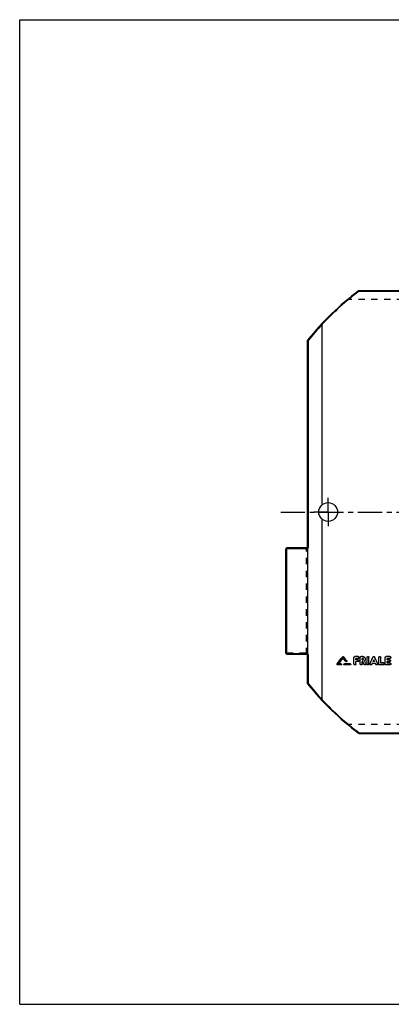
# Model space of a CAD drawing. Header units: millimetres. Extents: x 0 to 1000, y 0 to 1000.
# Tile 1 of 2: x 0 to 377, y 0 to 1000. Entities that reach past the tile are written whole.
import ezdxf

# ---------------------------------------------------------------- set-up
doc = ezdxf.new("R2010")
doc.units = ezdxf.units.MM
doc.header["$LTSCALE"] = 65.185185
doc.linetypes.add('CENTER', pattern=[0.6, 0.375, -0.075, 0.075, -0.075])
doc.linetypes.add('HIDDEN', pattern=[0.2, 0.1, -0.1])
doc.layers.get('0').update_dxf_attribs({"linetype": 'CONTINUOUS'})
for name, color, linetype in [('ACHSEN_S', 7, 'CONTINUOUS'), ('KONST.EL_MIT_GEO', 7, 'CONTINUOUS'), ('RUNDUNG', 7, 'CONTINUOUS'), ('SCHNITT', 7, 'CONTINUOUS')]:
    doc.layers.add(name, color=color, linetype=linetype)

msp = doc.modelspace()

# ---------------------------------------------------------------- linework, layer by layer
at = {"color": 7, "linetype": 'Continuous'}
for p, q in [((0, 0), (0, 1000)), ((0, 1000), (1000, 1000)), ((0, 0), (1000, 0))]:
    msp.add_line(p, q, dxfattribs=at)
at = {"layer": 'ACHSEN_S', "color": 40, "linetype": 'CENTER'}
msp.add_line((265, 500), (735, 500), dxfattribs=at)
at = {"layer": 'KONST.EL_MIT_GEO', "color": 7, "linetype": 'Continuous'}
for p, q in [((327.8, 353), (327.8, 352.9)), ((328.7, 353), (328.7, 352.9)), ((339.2, 345.6), (339.2, 352.2)), ((340.2, 353.2), (340.2, 353.1)), ((343.5, 353.2), (340.2, 353.2)), ((343.5, 353.1), (340.2, 353.1)), ((341.2, 349.9), (341.2, 351.2)), ((343.5, 351.2), (341.2, 351.2)), ((343.5, 353.2), (343.5, 353.1)), ((345.5, 345.6), (345.5, 352.2)), ((346.5, 353.2), (346.5, 353.1)), ((348, 353.2), (346.5, 353.2)), ((348, 353.1), (346.5, 353.1)), ((347.5, 349.9), (347.5, 351.2)), ((348, 351.2), (347.5, 351.2)), ((348, 353.2), (348, 353.1)), ((352.4, 345.6), (352.4, 352.2)), ((354.4, 345.6), (354.4, 352.2)), ((358.4, 352.6), (358.4, 352.5)), ((360.3, 352.6), (360.3, 352.5)), ((364.3, 345.6), (364.3, 352.2)), ((366.3, 346.6), (366.3, 352.2)), ((370.9, 345.6), (370.9, 352.2)), ((371.9, 353.2), (371.9, 353.1)), ((375.6, 353.2), (371.9, 353.2)), ((375.6, 353.1), (371.9, 353.1)), ((375.6, 351.2), (372.9, 351.2)), ((372.9, 349.9), (372.9, 351.2)), ((375.6, 353.2), (375.6, 353.1)), ((322.1, 345.7), (322.1, 345.6)), ((326, 344.7), (322.6, 344.7)), ((326, 345.8), (323.7, 345.8)), ((326, 345.9), (323.8, 345.9)), ((326, 345.9), (326, 345.8)), ((329.5, 345.9), (329.5, 345.8)), ((335.3, 345.9), (329.5, 345.9)), ((335.3, 345.8), (329.5, 345.8)), ((335.3, 344.7), (329.5, 344.7)), ((331.9, 348.9), (331.9, 348.8)), ((335.3, 345.9), (335.3, 345.8)), ((343.2, 349.9), (341.2, 349.9)), ((343.2, 349.9), (341.2, 349.9)), ((341.2, 345.6), (341.2, 348)), ((343.2, 348), (341.2, 348)), ((343.2, 349.9), (343.2, 349.9)), ((348, 349.9), (347.5, 349.9)), ((348, 349.9), (347.5, 349.9)), ((347.5, 345.6), (347.5, 348)), ((348.2, 348), (347.5, 348)), ((348, 349.9), (348, 349.9)), ((351.3, 346.1), (351.3, 346)), ((355.4, 346.1), (355.4, 346)), ((361.1, 346.1), (357.6, 346.1)), ((360.2, 348), (358.5, 348)), ((360.2, 348.1), (358.6, 348.1)), ((363.3, 346.1), (363.3, 346)), ((369, 344.7), (365.3, 344.7)), ((369, 346.7), (366.3, 346.7)), ((369, 346.6), (366.3, 346.6)), ((369, 346.7), (369, 346.6)), ((375.6, 344.7), (371.9, 344.7)), ((375.2, 349.9), (372.9, 349.9)), ((375.2, 349.9), (372.9, 349.9)), ((375.2, 348), (372.9, 348)), ((372.9, 346.6), (372.9, 348)), ((375.6, 346.7), (372.9, 346.7)), ((375.6, 346.6), (372.9, 346.6)), ((375.2, 349.9), (375.2, 349.9)), ((375.6, 346.7), (375.6, 346.6))]:
    msp.add_line(p, q, dxfattribs=at)
at = {"layer": 'KONST.EL_MIT_GEO', "color": 8, "linetype": 'HIDDEN'}
for p, q in [((328.3, 351.7), (328.3, 351.6)), ((339.2, 352.2), (339.2, 352.2)), ((341.2, 351.3), (341.2, 351.2)), ((343.5, 351.3), (341.2, 351.3)), ((343.5, 351.3), (343.5, 351.2)), ((344.5, 352.2), (344.5, 352.2)), ((345.5, 352.2), (345.5, 352.2)), ((347.5, 351.3), (347.5, 351.2)), ((348, 351.3), (347.5, 351.3)), ((348, 351.3), (348, 351.2)), ((348.7, 350.5), (348.7, 350.6)), ((350.7, 350.5), (350.7, 350.6)), ((352.4, 352.2), (352.4, 352.2)), ((354.4, 352.2), (354.4, 352.2)), ((364.3, 352.2), (364.3, 352.2)), ((366.3, 352.2), (366.3, 352.2)), ((370.9, 352.2), (370.9, 352.2)), ((375.6, 351.3), (372.9, 351.3)), ((372.9, 351.3), (372.9, 351.2)), ((375.6, 351.3), (375.6, 351.2)), ((376.6, 352.2), (376.6, 352.2)), ((322, 345.3), (322, 345.2)), ((322.6, 344.8), (322.6, 344.7)), ((326, 344.8), (322.6, 344.8)), ((323.7, 345.9), (323.7, 345.8)), ((323.8, 345.9), (323.7, 345.9)), ((326, 344.8), (326, 344.7)), ((326.6, 345.2), (326.6, 345.3)), ((328.9, 345.3), (328.9, 345.2)), ((329.5, 344.8), (329.5, 344.7)), ((335.3, 344.8), (329.5, 344.8)), ((331, 348.2), (331, 348.1)), ((332, 348.5), (332, 348.6)), ((335.3, 344.8), (335.3, 344.7)), ((335.9, 345.2), (335.9, 345.3)), ((341.2, 348.1), (341.2, 348)), ((343.2, 348.1), (341.2, 348.1)), ((343.2, 348.1), (343.2, 348)), ((344.2, 348.9), (344.2, 349)), ((347.5, 348.1), (347.5, 348)), ((348.2, 348.1), (347.5, 348.1)), ((348.2, 348.1), (348.2, 348)), ((349.5, 345.3), (349.5, 345.2)), ((350, 348.8), (350, 348.8)), ((350, 348.8), (350, 348.8)), ((351.4, 345.6), (351.4, 345.7)), ((355.4, 345.7), (355.4, 345.6)), ((357.3, 345.3), (357.3, 345.2)), ((361.1, 346.2), (357.6, 346.2)), ((357.6, 346.2), (357.6, 346.1)), ((358.6, 348.1), (358.5, 348.1)), ((358.5, 348.1), (358.5, 348)), ((359.4, 349.9), (359.4, 349.8)), ((360.2, 348.1), (360.2, 348.1)), ((360.2, 348.1), (360.2, 348)), ((361.1, 346.2), (361.1, 346.1)), ((361.4, 345.3), (361.4, 345.2)), ((363.3, 345.6), (363.3, 345.7)), ((369, 344.8), (365.3, 344.8)), ((365.3, 344.8), (365.3, 344.7)), ((369, 344.8), (369, 344.7)), ((369.9, 345.6), (369.9, 345.7)), ((375.6, 344.8), (371.9, 344.8)), ((371.9, 344.8), (371.9, 344.7)), ((375.2, 348.1), (372.9, 348.1)), ((372.9, 348.1), (372.9, 348)), ((375.2, 348.1), (375.2, 348)), ((375.6, 344.8), (375.6, 344.7)), ((376.2, 348.9), (376.2, 349)), ((376.6, 345.6), (376.6, 345.7))]:
    msp.add_line(p, q, dxfattribs=at)
at = {"layer": 'KONST.EL_MIT_GEO', "color": 7, "linetype": 'Continuous'}
for centre, radius, start, end in [((-2997.1, 2920), 4200.5, 322.2037, 322.3297), ((-2999.5, 2920.2), 4202.6, 322.2196, 322.3456)]:
    msp.add_arc(centre, radius, start, end, dxfattribs=at)
at = {"layer": 'KONST.EL_MIT_GEO', "color": 8, "linetype": 'HIDDEN'}
for centre, radius, start, end in [((348.1, 350.6), 0.651, 357.5745, 0.0017), ((348.1, 350.6), 0.646, 356.1782, 357.573), ((348.3, 350.6), 2.45, 359.9998, 0.6928), ((329.4, 345.3), 0.515, 177.4137, 179.9992)]:
    msp.add_arc(centre, radius, start, end, dxfattribs=at)
for centre, major_axis, start_param, end_param in [((357.3, 500), (222.3, 521.4), -1.8245, -1.82285), ((361.4, 500), (-222.3, 521.4), -4.46034, -4.45869)]:
    msp.add_ellipse(centre, major_axis=major_axis, ratio=0.11056, start_param=start_param, end_param=end_param, dxfattribs=at)
at = {"layer": 'KONST.EL_MIT_GEO', "color": 7, "linetype": 'Continuous'}
for centre, major_axis, start_param, end_param in [((357.3, 500), (222.5, 521.7), -1.8245, -1.82285), ((361.4, 500), (-222.5, 521.7), -4.46034, -4.45868)]:
    msp.add_ellipse(centre, major_axis=major_axis, ratio=0.11056, start_param=start_param, end_param=end_param, dxfattribs=at)
at = {"layer": 'KONST.EL_MIT_GEO', "color": 8, "linetype": 'HIDDEN'}
for points, knots in [([(323.7, 345.9), (324.1, 346.4), (325.6, 348.3), (327.1, 350.3), (328.3, 351.7)], [0, 0, 0, 0, 0.2498, 1, 1, 1, 1]), ([(344.5, 352.2), (344.5, 352.1), (344.5, 351.9), (344.3, 351.6), (343.9, 351.3), (343.7, 351.3), (343.5, 351.3)], [0, 0, 0, 0, 0.24481, 0.49347, 0.74264, 1, 1, 1, 1]), ([(348.7, 350.6), (348.7, 350.7), (348.7, 350.9), (348.6, 351.1), (348.3, 351.3), (348.1, 351.3), (348, 351.3)], [0, 0, 0, 0, 0.24289, 0.49406, 0.74249, 1, 1, 1, 1]), ([(350.7, 350.6), (350.7, 350.3), (350.6, 349.6), (350.2, 349.1), (350, 348.8)], [0, 0, 0, 0, 0.49542, 1, 1, 1, 1]), ([(376.6, 352.2), (376.6, 352.1), (376.5, 351.9), (376.3, 351.6), (375.9, 351.3), (375.7, 351.3), (375.6, 351.3)], [0, 0, 0, 0, 0.24481, 0.49347, 0.74264, 1, 1, 1, 1]), ([(322.6, 344.8), (322.5, 344.8), (322.4, 344.8), (322.2, 344.9), (322, 345.1), (322, 345.3), (322, 345.3)], [0, 0, 0, 0, 0.25748, 0.5058, 0.75806, 1, 1, 1, 1]), ([(326.6, 345.3), (326.6, 345.2), (326.5, 344.9), (326.2, 344.8), (326, 344.8)], [0, 0, 0, 0, 0.49309, 1, 1, 1, 1]), ([(329.5, 344.8), (329.4, 344.8), (329.1, 344.9), (328.9, 345.2), (328.9, 345.3)], [0, 0, 0, 0, 0.50677, 1, 1, 1, 1]), ([(332, 348.6), (332, 348.4), (331.9, 348.2), (331.6, 348), (331.2, 348), (331, 348.1), (331, 348.2)], [0, 0, 0, 0, 0.24599, 0.49376, 0.7482, 1, 1, 1, 1]), ([(335.9, 345.3), (335.9, 345.2), (335.7, 344.9), (335.4, 344.8), (335.3, 344.8)], [0, 0, 0, 0, 0.49309, 1, 1, 1, 1]), ([(341.2, 345.7), (341.2, 345.6), (341.2, 345.3), (340.9, 344.9), (340.2, 344.7), (339.6, 344.9), (339.3, 345.3), (339.2, 345.6), (339.2, 345.7)], [0, 0, 0, 0, 0.12494, 0.24823, 0.4998, 0.75151, 0.87522, 1, 1, 1, 1]), ([(344.2, 349), (344.2, 348.9), (344.1, 348.6), (343.9, 348.3), (343.6, 348.1), (343.3, 348.1), (343.2, 348.1)], [0, 0, 0, 0, 0.24458, 0.49314, 0.7424, 1, 1, 1, 1]), ([(347.5, 345.7), (347.5, 345.6), (347.4, 345.3), (347.2, 344.9), (346.5, 344.7), (345.9, 344.9), (345.6, 345.3), (345.5, 345.6), (345.5, 345.7)], [0, 0, 0, 0, 0.12494, 0.24823, 0.4998, 0.75151, 0.87522, 1, 1, 1, 1]), ([(351.4, 345.7), (351.4, 345.6), (351.4, 345.4), (351.1, 345), (350.6, 344.7), (349.9, 344.8), (349.6, 345.1), (349.5, 345.3)], [0, 0, 0, 0, 0.12138, 0.24669, 0.49623, 0.75075, 1, 1, 1, 1]), ([(354.4, 345.7), (354.4, 345.6), (354.3, 345.3), (354, 344.9), (353.4, 344.7), (352.7, 344.9), (352.4, 345.3), (352.4, 345.6), (352.4, 345.7)], [0, 0, 0, 0, 0.12494, 0.24823, 0.4998, 0.75151, 0.87522, 1, 1, 1, 1]), ([(357.3, 345.3), (357.2, 345.1), (356.8, 344.8), (356.1, 344.7), (355.6, 345), (355.4, 345.4), (355.4, 345.6), (355.4, 345.7)], [0, 0, 0, 0, 0.24855, 0.50345, 0.75367, 0.87799, 1, 1, 1, 1]), ([(363.3, 345.7), (363.3, 345.6), (363.3, 345.4), (363.1, 345), (362.6, 344.7), (361.9, 344.8), (361.5, 345.1), (361.4, 345.3)], [0, 0, 0, 0, 0.12154, 0.2467, 0.49646, 0.75099, 1, 1, 1, 1]), ([(365.3, 344.8), (365.2, 344.8), (364.9, 344.8), (364.6, 345), (364.4, 345.3), (364.3, 345.6), (364.3, 345.7)], [0, 0, 0, 0, 0.25572, 0.50797, 0.75475, 1, 1, 1, 1]), ([(369.9, 345.7), (369.9, 345.6), (369.9, 345.3), (369.7, 345), (369.3, 344.8), (369.1, 344.8), (369, 344.8)], [0, 0, 0, 0, 0.24434, 0.4928, 0.74217, 1, 1, 1, 1]), ([(371.9, 344.8), (371.8, 344.8), (371.5, 344.8), (371.2, 345), (371, 345.3), (370.9, 345.6), (370.9, 345.7)], [0, 0, 0, 0, 0.25572, 0.50797, 0.75475, 1, 1, 1, 1]), ([(376.2, 349), (376.2, 348.9), (376.2, 348.6), (375.9, 348.3), (375.6, 348.1), (375.4, 348.1), (375.2, 348.1)], [0, 0, 0, 0, 0.24458, 0.49314, 0.7424, 1, 1, 1, 1]), ([(376.6, 345.7), (376.6, 345.6), (376.5, 345.3), (376.3, 345), (375.9, 344.8), (375.7, 344.8), (375.6, 344.8)], [0, 0, 0, 0, 0.24434, 0.4928, 0.74217, 1, 1, 1, 1])]:
    msp.add_open_spline(points, degree=3, knots=knots, dxfattribs=at)
at = {"layer": 'KONST.EL_MIT_GEO', "color": 7, "linetype": 'Continuous'}
for points, knots in [([(323.7, 345.8), (324.1, 346.3), (325.6, 348.2), (327.1, 350.2), (328.3, 351.6)], [0, 0, 0, 0, 0.24979, 1, 1, 1, 1]), ([(327.8, 353), (327.8, 353), (328, 353.2), (328.3, 353.2), (328.5, 353.2), (328.7, 353), (328.7, 353)], [0, 0, 0, 0, 0.24724, 0.50006, 0.74994, 1, 1, 1, 1]), ([(327.8, 352.9), (327.8, 352.9), (328, 353.1), (328.3, 353.1), (328.5, 353.1), (328.7, 352.9), (328.7, 352.9)], [0, 0, 0, 0, 0.2482, 0.50001, 0.75183, 1, 1, 1, 1]), ([(339.2, 352.2), (339.2, 352.4), (339.3, 352.6), (339.5, 352.9), (339.8, 353.1), (340.1, 353.2), (340.2, 353.2)], [0, 0, 0, 0, 0.2456, 0.49372, 0.74468, 1, 1, 1, 1]), ([(339.2, 352.2), (339.2, 352.3), (339.3, 352.5), (339.5, 352.9), (339.8, 353.1), (340.1, 353.1), (340.2, 353.1)], [0, 0, 0, 0, 0.24517, 0.49321, 0.74522, 1, 1, 1, 1]), ([(343.5, 353.2), (343.7, 353.2), (343.9, 353.1), (344.3, 352.9), (344.5, 352.6), (344.5, 352.4), (344.5, 352.2)], [0, 0, 0, 0, 0.25784, 0.50637, 0.75654, 1, 1, 1, 1]), ([(343.5, 353.1), (343.7, 353.1), (343.9, 353.1), (344.3, 352.9), (344.5, 352.5), (344.5, 352.3), (344.5, 352.2)], [0, 0, 0, 0, 0.25477, 0.50679, 0.75483, 1, 1, 1, 1]), ([(344.5, 352.2), (344.5, 352), (344.5, 351.8), (344.3, 351.5), (343.9, 351.3), (343.7, 351.2), (343.5, 351.2)], [0, 0, 0, 0, 0.24518, 0.49318, 0.74518, 1, 1, 1, 1]), ([(345.5, 352.2), (345.5, 352.4), (345.6, 352.6), (345.8, 352.9), (346.1, 353.1), (346.4, 353.2), (346.5, 353.2)], [0, 0, 0, 0, 0.2456, 0.49372, 0.74468, 1, 1, 1, 1]), ([(345.5, 352.2), (345.5, 352.3), (345.6, 352.5), (345.8, 352.9), (346.1, 353.1), (346.4, 353.1), (346.5, 353.1)], [0, 0, 0, 0, 0.24517, 0.49321, 0.74522, 1, 1, 1, 1]), ([(348, 353.2), (348.4, 353.2), (349.1, 353.1), (350, 352.5), (350.6, 351.7), (350.7, 351), (350.7, 350.7)], [0, 0, 0, 0, 0.25545, 0.5064, 0.75455, 1, 1, 1, 1]), ([(348, 353.1), (348.4, 353.1), (349.1, 353), (350, 352.4), (350.6, 351.6), (350.7, 350.9), (350.7, 350.5)], [0, 0, 0, 0, 0.25484, 0.50691, 0.75495, 1, 1, 1, 1]), ([(348.7, 350.5), (348.7, 350.6), (348.7, 350.8), (348.6, 351), (348.3, 351.2), (348.1, 351.2), (348, 351.2)], [0, 0, 0, 0, 0.24506, 0.49306, 0.74509, 1, 1, 1, 1]), ([(348, 349.9), (348.2, 349.9), (348.6, 350.1), (348.7, 350.4), (348.7, 350.6)], [0, 0, 0, 0, 0.50677, 1, 1, 1, 1]), ([(348, 349.9), (348.1, 349.9), (348.3, 349.9), (348.6, 350), (348.7, 350.3), (348.7, 350.4), (348.7, 350.5)], [0, 0, 0, 0, 0.25494, 0.50697, 0.75493, 1, 1, 1, 1]), ([(350.7, 350.5), (350.7, 350.2), (350.6, 349.5), (350.2, 349), (350, 348.8)], [0, 0, 0, 0, 0.49723, 1, 1, 1, 1]), ([(352.4, 352.2), (352.4, 352.4), (352.4, 352.6), (352.7, 352.9), (353, 353.1), (353.4, 353.2), (353.8, 353.1), (354.1, 352.9), (354.3, 352.6), (354.4, 352.4), (354.4, 352.2)], [0, 0, 0, 0, 0.12403, 0.24631, 0.37335, 0.4998, 0.62704, 0.75344, 0.87613, 1, 1, 1, 1]), ([(352.4, 352.2), (352.4, 352.3), (352.4, 352.5), (352.7, 353), (353.4, 353.2), (354, 353), (354.3, 352.5), (354.4, 352.3), (354.4, 352.2)], [0, 0, 0, 0, 0.12372, 0.24888, 0.5, 0.75112, 0.87629, 1, 1, 1, 1]), ([(355.4, 346.1), (355.7, 346.6), (356.7, 348.8), (357.7, 351), (358.4, 352.6)], [0, 0, 0, 0, 0.2497, 1, 1, 1, 1]), ([(355.4, 346), (355.7, 346.6), (356.7, 348.7), (357.7, 350.9), (358.4, 352.5)], [0, 0, 0, 0, 0.24969, 1, 1, 1, 1]), ([(358.4, 352.6), (358.5, 352.8), (358.8, 353.1), (359.4, 353.2), (359.9, 353.1), (360.2, 352.8), (360.3, 352.6)], [0, 0, 0, 0, 0.24716, 0.49982, 0.7526, 1, 1, 1, 1]), ([(358.4, 352.5), (358.5, 352.7), (358.8, 353), (359.4, 353.2), (359.9, 353), (360.2, 352.7), (360.3, 352.5)], [0, 0, 0, 0, 0.24745, 0.50001, 0.75256, 1, 1, 1, 1]), ([(363.3, 346.1), (363, 346.6), (362, 348.8), (361, 351), (360.3, 352.6)], [0, 0, 0, 0, 0.2497, 1, 1, 1, 1]), ([(363.3, 346), (363, 346.6), (362, 348.7), (361, 350.9), (360.3, 352.5)], [0, 0, 0, 0, 0.24969, 1, 1, 1, 1]), ([(364.3, 352.2), (364.3, 352.4), (364.4, 352.6), (364.6, 352.9), (364.9, 353.1), (365.3, 353.2), (365.7, 353.1), (366, 352.9), (366.3, 352.6), (366.3, 352.4), (366.3, 352.2)], [0, 0, 0, 0, 0.12403, 0.24631, 0.37335, 0.4998, 0.62704, 0.75344, 0.87613, 1, 1, 1, 1]), ([(364.3, 352.2), (364.3, 352.3), (364.4, 352.5), (364.7, 353), (365.3, 353.2), (366, 353), (366.3, 352.5), (366.3, 352.3), (366.3, 352.2)], [0, 0, 0, 0, 0.12372, 0.24888, 0.5, 0.75112, 0.87629, 1, 1, 1, 1]), ([(370.9, 352.2), (370.9, 352.4), (371, 352.6), (371.2, 352.9), (371.5, 353.1), (371.8, 353.2), (371.9, 353.2)], [0, 0, 0, 0, 0.2456, 0.49372, 0.74468, 1, 1, 1, 1]), ([(370.9, 352.2), (370.9, 352.3), (371, 352.5), (371.2, 352.9), (371.5, 353.1), (371.8, 353.1), (371.9, 353.1)], [0, 0, 0, 0, 0.24517, 0.49321, 0.74522, 1, 1, 1, 1]), ([(375.6, 353.2), (375.7, 353.2), (375.9, 353.1), (376.3, 352.9), (376.5, 352.6), (376.6, 352.4), (376.6, 352.2)], [0, 0, 0, 0, 0.25784, 0.50637, 0.75654, 1, 1, 1, 1]), ([(375.6, 353.1), (375.7, 353.1), (375.9, 353.1), (376.3, 352.9), (376.5, 352.5), (376.6, 352.3), (376.6, 352.2)], [0, 0, 0, 0, 0.25477, 0.50679, 0.75483, 1, 1, 1, 1]), ([(376.6, 352.2), (376.6, 352), (376.5, 351.8), (376.3, 351.5), (375.9, 351.3), (375.7, 351.2), (375.6, 351.2)], [0, 0, 0, 0, 0.24518, 0.49318, 0.74518, 1, 1, 1, 1]), ([(322, 345.3), (322, 345.4), (322, 345.5), (322.1, 345.6), (322.1, 345.7)], [0, 0, 0, 0, 0.24484, 1, 1, 1, 1]), ([(322.6, 344.7), (322.4, 344.7), (322.1, 344.8), (322, 345.1), (322, 345.2)], [0, 0, 0, 0, 0.50813, 1, 1, 1, 1]), ([(326, 345.9), (326.2, 345.9), (326.5, 345.8), (326.6, 345.5), (326.6, 345.3)], [0, 0, 0, 0, 0.50674, 1, 1, 1, 1]), ([(326, 345.8), (326.2, 345.8), (326.5, 345.7), (326.6, 345.4), (326.6, 345.2)], [0, 0, 0, 0, 0.50811, 1, 1, 1, 1]), ([(326.6, 345.2), (326.6, 345.2), (326.6, 345), (326.4, 344.8), (326.2, 344.7), (326, 344.7)], [0, 0, 0, 0, 0.24694, 0.49705, 1, 1, 1, 1]), ([(328.9, 345.3), (328.9, 345.5), (329.1, 345.8), (329.4, 345.9), (329.5, 345.9)], [0, 0, 0, 0, 0.49348, 1, 1, 1, 1]), ([(328.9, 345.2), (328.9, 345.3), (329, 345.5), (329.1, 345.7), (329.4, 345.8), (329.5, 345.8)], [0, 0, 0, 0, 0.24694, 0.49708, 1, 1, 1, 1]), ([(329.5, 344.7), (329.4, 344.7), (329.1, 344.8), (328.9, 345.1), (328.9, 345.2)], [0, 0, 0, 0, 0.50814, 1, 1, 1, 1]), ([(332, 348.5), (332, 348.4), (331.9, 348.1), (331.6, 347.9), (331.2, 347.9), (331, 348.1), (331, 348.1)], [0, 0, 0, 0, 0.24445, 0.495, 0.74934, 1, 1, 1, 1]), ([(331.9, 348.9), (331.9, 348.9), (332, 348.8), (332, 348.6), (332, 348.6)], [0, 0, 0, 0, 0.26071, 1, 1, 1, 1]), ([(335.3, 345.9), (335.4, 345.9), (335.7, 345.8), (335.9, 345.5), (335.9, 345.3)], [0, 0, 0, 0, 0.50674, 1, 1, 1, 1]), ([(335.3, 345.8), (335.4, 345.8), (335.7, 345.7), (335.9, 345.4), (335.9, 345.2)], [0, 0, 0, 0, 0.50811, 1, 1, 1, 1]), ([(335.9, 345.2), (335.9, 345.2), (335.8, 345), (335.7, 344.8), (335.4, 344.7), (335.3, 344.7)], [0, 0, 0, 0, 0.24694, 0.49705, 1, 1, 1, 1]), ([(341.2, 345.6), (341.2, 345.5), (341.2, 345.3), (340.9, 344.8), (340.2, 344.6), (339.6, 344.8), (339.3, 345.3), (339.2, 345.5), (339.2, 345.6)], [0, 0, 0, 0, 0.12348, 0.24852, 0.5, 0.75148, 0.87652, 1, 1, 1, 1]), ([(343.2, 349.9), (343.3, 349.9), (343.6, 349.8), (343.9, 349.6), (344.1, 349.3), (344.2, 349), (344.2, 348.9)], [0, 0, 0, 0, 0.25499, 0.5071, 0.75506, 1, 1, 1, 1]), ([(343.2, 349.9), (343.3, 349.9), (343.6, 349.9), (343.9, 349.7), (344.1, 349.4), (344.2, 349.1), (344.2, 349)], [0, 0, 0, 0, 0.25807, 0.5067, 0.75677, 1, 1, 1, 1]), ([(344.2, 348.9), (344.2, 348.8), (344.1, 348.5), (343.9, 348.2), (343.6, 348), (343.3, 348), (343.2, 348)], [0, 0, 0, 0, 0.24495, 0.49286, 0.74496, 1, 1, 1, 1]), ([(347.5, 345.6), (347.5, 345.5), (347.4, 345.3), (347.2, 344.8), (346.5, 344.6), (345.9, 344.8), (345.6, 345.3), (345.5, 345.5), (345.5, 345.6)], [0, 0, 0, 0, 0.12348, 0.24852, 0.5, 0.75148, 0.87652, 1, 1, 1, 1]), ([(351.4, 345.6), (351.4, 345.5), (351.4, 345.3), (351.2, 345), (350.9, 344.8), (350.5, 344.6), (349.9, 344.7), (349.6, 345), (349.5, 345.2)], [0, 0, 0, 0, 0.12274, 0.24667, 0.37248, 0.49998, 0.75279, 1, 1, 1, 1]), ([(351.3, 346.1), (351.3, 346.1), (351.4, 346), (351.4, 345.8), (351.4, 345.7)], [0, 0, 0, 0, 0.254, 1, 1, 1, 1]), ([(354.4, 345.6), (354.4, 345.5), (354.3, 345.3), (354, 344.8), (353.4, 344.6), (352.7, 344.8), (352.4, 345.3), (352.4, 345.5), (352.4, 345.6)], [0, 0, 0, 0, 0.12348, 0.24852, 0.5, 0.75148, 0.87652, 1, 1, 1, 1]), ([(357.3, 345.2), (357.2, 345), (356.8, 344.7), (356.2, 344.6), (355.8, 344.8), (355.6, 345), (355.4, 345.3), (355.4, 345.5), (355.4, 345.6)], [0, 0, 0, 0, 0.24703, 0.49981, 0.62738, 0.75325, 0.87723, 1, 1, 1, 1]), ([(363.3, 345.6), (363.3, 345.5), (363.3, 345.3), (363.1, 345), (362.9, 344.8), (362.5, 344.6), (361.9, 344.7), (361.5, 345), (361.4, 345.2)], [0, 0, 0, 0, 0.12277, 0.24675, 0.37262, 0.50019, 0.75298, 1, 1, 1, 1]), ([(363.3, 346.1), (363.3, 346.1), (363.3, 345.9), (363.3, 345.8), (363.3, 345.7)], [0, 0, 0, 0, 0.25383, 1, 1, 1, 1]), ([(365.3, 344.7), (365.2, 344.7), (364.9, 344.7), (364.6, 344.9), (364.4, 345.3), (364.3, 345.5), (364.3, 345.6)], [0, 0, 0, 0, 0.25528, 0.50748, 0.75529, 1, 1, 1, 1]), ([(369, 346.7), (369.1, 346.7), (369.3, 346.6), (369.7, 346.4), (369.9, 346.1), (369.9, 345.8), (369.9, 345.7)], [0, 0, 0, 0, 0.25831, 0.50703, 0.75701, 1, 1, 1, 1]), ([(369, 346.6), (369.1, 346.6), (369.3, 346.5), (369.7, 346.3), (369.9, 346), (369.9, 345.8), (369.9, 345.6)], [0, 0, 0, 0, 0.25522, 0.50743, 0.75529, 1, 1, 1, 1]), ([(369.9, 345.6), (369.9, 345.5), (369.9, 345.3), (369.7, 344.9), (369.3, 344.7), (369.1, 344.7), (369, 344.7)], [0, 0, 0, 0, 0.24472, 0.49253, 0.74473, 1, 1, 1, 1]), ([(371.9, 344.7), (371.8, 344.7), (371.5, 344.7), (371.2, 344.9), (371, 345.3), (370.9, 345.5), (370.9, 345.6)], [0, 0, 0, 0, 0.25528, 0.50748, 0.75529, 1, 1, 1, 1]), ([(375.2, 349.9), (375.4, 349.9), (375.6, 349.8), (375.9, 349.6), (376.2, 349.3), (376.2, 349), (376.2, 348.9)], [0, 0, 0, 0, 0.25499, 0.5071, 0.75506, 1, 1, 1, 1]), ([(375.2, 349.9), (375.4, 349.9), (375.6, 349.9), (375.9, 349.7), (376.2, 349.4), (376.2, 349.1), (376.2, 349)], [0, 0, 0, 0, 0.25807, 0.5067, 0.75677, 1, 1, 1, 1]), ([(376.2, 348.9), (376.2, 348.8), (376.2, 348.5), (375.9, 348.2), (375.6, 348), (375.4, 348), (375.2, 348)], [0, 0, 0, 0, 0.24495, 0.49286, 0.74496, 1, 1, 1, 1]), ([(375.6, 346.7), (375.7, 346.7), (375.9, 346.6), (376.3, 346.4), (376.5, 346.1), (376.6, 345.8), (376.6, 345.7)], [0, 0, 0, 0, 0.25831, 0.50703, 0.75701, 1, 1, 1, 1]), ([(375.6, 346.6), (375.7, 346.6), (375.9, 346.5), (376.3, 346.3), (376.5, 346), (376.6, 345.8), (376.6, 345.6)], [0, 0, 0, 0, 0.25522, 0.50743, 0.75529, 1, 1, 1, 1]), ([(376.6, 345.6), (376.6, 345.5), (376.5, 345.3), (376.3, 344.9), (375.9, 344.7), (375.7, 344.7), (375.6, 344.7)], [0, 0, 0, 0, 0.24472, 0.49253, 0.74473, 1, 1, 1, 1])]:
    msp.add_open_spline(points, degree=3, knots=knots, dxfattribs=at)
at = {"layer": 'KONST.EL_MIT_GEO', "color": 8, "linetype": 'HIDDEN'}
for points in [[(331, 348.2), (330.1, 349.4), (329.2, 350.6), (328.3, 351.7)], [(349.5, 345.3), (349.1, 346.2), (348.6, 347.1), (348.2, 348.1)], [(358.5, 348.1), (358.8, 348.7), (359.1, 349.3), (359.4, 349.9)], [(360.2, 348.1), (359.9, 348.7), (359.6, 349.3), (359.4, 349.9)]]:
    msp.add_open_spline(points, degree=3, dxfattribs=at)
at = {"layer": 'KONST.EL_MIT_GEO', "color": 7, "linetype": 'Continuous'}
for points in [[(331, 348.1), (330.1, 349.3), (329.2, 350.5), (328.3, 351.6)], [(331.9, 348.9), (330.8, 350.2), (329.8, 351.6), (328.7, 353)], [(331.9, 348.8), (330.8, 350.2), (329.8, 351.5), (328.7, 352.9)], [(322, 345.2), (322, 345.3), (322, 345.5), (322.1, 345.6)], [(331.9, 348.8), (332, 348.7), (332, 348.6), (332, 348.5)], [(349.5, 345.2), (349.1, 346.1), (348.6, 347.1), (348.2, 348)], [(351.3, 346.1), (350.9, 347), (350.4, 347.9), (350, 348.8)], [(351.3, 346), (350.9, 346.9), (350.4, 347.8), (350, 348.8)], [(351.3, 346), (351.4, 345.9), (351.4, 345.8), (351.4, 345.6)], [(355.4, 345.7), (355.4, 345.8), (355.4, 346), (355.4, 346.1)], [(355.4, 345.6), (355.4, 345.8), (355.4, 345.9), (355.4, 346)], [(358.5, 348), (358.8, 348.6), (359.1, 349.2), (359.4, 349.8)], [(360.2, 348), (359.9, 348.6), (359.6, 349.2), (359.4, 349.8)], [(363.3, 346), (363.3, 345.9), (363.3, 345.8), (363.3, 345.6)]]:
    msp.add_open_spline(points, degree=3, dxfattribs=at)
at = {"layer": 'RUNDUNG', "color": 7, "linetype": 'Continuous'}
for p, q in [((344.4, 724.3), (677.5, 724.3)), ((344.5, 724.3), (344.5, 724.8)), ((344.5, 724.8), (677.5, 724.8)), ((292, 464.7), (292, 674.1)), ((292.9, 464.6), (292.9, 674.5)), ((270, 356.6), (270, 462.7)), ((271, 355.6), (271, 463.7)), ((291.1, 463.7), (271, 463.7)), ((292, 462.6), (271, 462.6)), ((292, 462.6), (292, 356.3)), ((271, 356.3), (292, 356.3)), ((271, 355.6), (291.1, 355.6)), ((292, 325.9), (292, 354.6)), ((292.9, 325.5), (292.9, 354.3)), ((344.5, 275.7), (677.6, 275.7)), ((344.5, 275.2), (344.5, 275.7)), ((344.5, 275.2), (677.5, 275.2))]:
    msp.add_line(p, q, dxfattribs=at)
at = {"layer": 'RUNDUNG', "color": 8, "linetype": 'HIDDEN'}
for p, q in [((344.5, 724.7), (677.5, 724.7)), ((689.1, 715.7), (332.9, 715.7)), ((291, 462.8), (271, 462.8)), ((291, 355.6), (291, 463.7)), ((292, 462.6), (292, 464.7)), ((271, 356.8), (291, 356.8)), ((292, 356.3), (292, 354.6)), ((689.1, 284.3), (332.9, 284.3)), ((344.5, 275.3), (677.5, 275.3))]:
    msp.add_line(p, q, dxfattribs=at)
at = {"layer": 'RUNDUNG', "color": 7, "linetype": 'Continuous'}
for centre, radius, start, end in [((511, 500), 280, 126.6518, 141.3854), ((511.5, 500.2), 279.5, 126.7145, 137.0388), ((344.5, 723.8), 1, 90, 126.6516), ((512.3, 499.5), 280.6, 137.0254, 141.4226), ((293, 674.1), 1, 141.3854, 180), ((271, 462.7), 1, 90, 180), ((291, 464.7), 1, 270, 360), ((290.9, 464.6), 2.01, 295.7764, 0.0014), ((271, 356.6), 1, 180, 270), ((291, 354.6), 1, 0, 86.7209), ((290.9, 354.3), 2, 359.9756, 64.7653), ((293, 325.9), 1, 180, 218.6146), ((511, 500), 280, 218.6146, 233.3482), ((512.2, 500.4), 280.5, 218.5743, 222.9741), ((511.2, 499.4), 279, 222.9566, 233.3012), ((344.5, 276.2), 1, 233.3484, 270)]:
    msp.add_arc(centre, radius, start, end, dxfattribs=at)
at = {"layer": 'RUNDUNG', "color": 8, "linetype": 'HIDDEN'}
for centre, radius, start, end in [((511.4, 500.5), 279.6, 126.6574, 129.6624), ((291, 354.6), 1, 86.7209, 90), ((511.9, 500.2), 280.4, 230.3422, 233.3378)]:
    msp.add_arc(centre, radius, start, end, dxfattribs=at)
for points, knots in [([(344.5, 724.7), (344.3, 724.8), (344.1, 724.8), (343.9, 724.7), (343.9, 724.6)], [0, 0, 0, 0, 0.51864, 1, 1, 1, 1]), ([(332.1, 715.4), (332.2, 715.4), (332.4, 715.6), (332.7, 715.7), (332.9, 715.7)], [0, 0, 0, 0, 0.24677, 1, 1, 1, 1]), ([(270, 462.7), (270, 462.7), (270, 462.7), (270.1, 462.7), (270.2, 462.7), (270.3, 462.7), (270.5, 462.7), (270.7, 462.7), (270.9, 462.8), (271, 462.8)], [0, 0, 0, 0, 0.02356, 0.08158, 0.17409, 0.29795, 0.44857, 0.62025, 1, 1, 1, 1]), ([(291.9, 463.7), (291.8, 463.6), (291.7, 463.4), (291.6, 463.1), (291.3, 462.8), (291.1, 462.8), (291, 462.8)], [0, 0, 0, 0, 0.24385, 0.49039, 0.74188, 1, 1, 1, 1]), ([(270, 356.6), (270, 356.6), (270.1, 356.7), (270.2, 356.7), (270.4, 356.8), (270.6, 356.8), (270.9, 356.8), (271, 356.8)], [0, 0, 0, 0, 0.12045, 0.21685, 0.33851, 0.64448, 1, 1, 1, 1]), ([(291, 356.8), (291.1, 356.8), (291.4, 356.9), (291.6, 356.9), (291.8, 357), (291.9, 357), (292, 357.1), (292, 357.1)], [0, 0, 0, 0, 0.35551, 0.66148, 0.78314, 0.87954, 1, 1, 1, 1]), ([(332.9, 284.3), (332.8, 284.3), (332.6, 284.3), (332.3, 284.5), (332.1, 284.6)], [0, 0, 0, 0, 0.25556, 1, 1, 1, 1]), ([(343.9, 275.4), (343.9, 275.3), (344.1, 275.2), (344.3, 275.2), (344.5, 275.3)], [0, 0, 0, 0, 0.4814, 1, 1, 1, 1])]:
    msp.add_open_spline(points, degree=3, knots=knots, dxfattribs=at)
at = {"layer": 'RUNDUNG', "color": 7, "linetype": 'Continuous'}
for points, knots in [([(343.9, 724.6), (343.9, 724.7), (343.9, 724.7), (344, 724.6), (344.1, 724.6), (344.3, 724.4), (344.4, 724.3), (344.5, 724.3)], [0, 0, 0, 0, 0.12802, 0.22122, 0.33731, 0.63404, 1, 1, 1, 1]), ([(307, 690.8), (306.9, 690.8), (306.8, 690.9), (306.6, 691), (306.5, 691.1), (306.4, 691.1), (306.3, 691.1), (306.3, 691.1)], [0, 0, 0, 0, 0.37091, 0.67153, 0.78811, 0.88031, 1, 1, 1, 1]), ([(292, 674.1), (292, 674.2), (292.1, 674.2), (292.2, 674.3), (292.3, 674.4), (292.6, 674.4), (292.8, 674.4), (292.9, 674.5)], [0, 0, 0, 0, 0.13616, 0.23369, 0.3534, 0.65099, 1, 1, 1, 1]), ([(292.9, 674.5), (292.8, 674.5), (292.7, 674.6), (292.5, 674.7), (292.4, 674.7), (292.3, 674.8), (292.2, 674.8), (292.2, 674.7)], [0, 0, 0, 0, 0.37621, 0.68133, 0.79866, 0.88989, 1, 1, 1, 1]), ([(270, 462.7), (270, 462.7), (270, 462.7), (270.1, 462.6), (270.2, 462.6), (270.3, 462.6), (270.5, 462.6), (270.7, 462.6), (270.9, 462.6), (271, 462.6)], [0, 0, 0, 0, 0.02359, 0.08162, 0.17413, 0.29799, 0.4486, 0.62027, 1, 1, 1, 1]), ([(291.1, 463.7), (291.1, 463.7), (291.1, 463.7), (291.2, 463.6), (291.2, 463.6), (291.2, 463.6)], [0, 0, 0, 0, 0.29199, 0.50487, 1, 1, 1, 1]), ([(291.2, 463.6), (291.3, 463.5), (291.3, 463.4), (291.4, 463.2), (291.5, 463), (291.7, 462.8), (291.8, 462.8)], [0, 0, 0, 0, 0.18233, 0.42305, 0.70343, 1, 1, 1, 1]), ([(291.8, 462.8), (291.8, 462.8), (291.9, 462.7), (292, 462.7), (292, 462.6)], [0, 0, 0, 0, 0.50811, 1, 1, 1, 1]), ([(292, 464.7), (292, 464.7), (292, 464.7), (292.1, 464.7), (292.2, 464.6), (292.3, 464.6), (292.4, 464.6), (292.6, 464.6), (292.8, 464.6), (292.9, 464.6)], [0, 0, 0, 0, 0.02308, 0.07989, 0.17073, 0.29287, 0.44229, 0.61392, 1, 1, 1, 1]), ([(271, 356.3), (270.9, 356.3), (270.6, 356.3), (270.4, 356.4), (270.2, 356.4), (270.1, 356.5), (270, 356.5), (270, 356.6)], [0, 0, 0, 0, 0.35534, 0.66121, 0.78286, 0.87929, 1, 1, 1, 1]), ([(291.2, 355.6), (291.2, 355.6), (291.2, 355.6), (291.1, 355.6), (291.1, 355.6)], [0, 0, 0, 0, 0.46549, 1, 1, 1, 1]), ([(291.8, 356.1), (291.6, 356.1), (291.5, 355.9), (291.3, 355.7), (291.3, 355.7), (291.2, 355.6)], [0, 0, 0, 0, 0.58849, 0.82113, 1, 1, 1, 1]), ([(292, 356.3), (292, 356.2), (291.9, 356.2), (291.8, 356.1), (291.8, 356.1)], [0, 0, 0, 0, 0.48703, 1, 1, 1, 1]), ([(292, 354.6), (292, 354.5), (292.1, 354.5), (292.2, 354.4), (292.3, 354.4), (292.6, 354.3), (292.8, 354.3), (292.9, 354.3)], [0, 0, 0, 0, 0.12284, 0.21832, 0.33834, 0.64159, 1, 1, 1, 1]), ([(292.9, 325.5), (292.8, 325.6), (292.6, 325.6), (292.3, 325.6), (292.2, 325.7), (292.1, 325.8), (292, 325.8), (292, 325.9)], [0, 0, 0, 0, 0.34901, 0.6466, 0.76631, 0.86384, 1, 1, 1, 1]), ([(292.2, 325.3), (292.2, 325.2), (292.3, 325.2), (292.4, 325.3), (292.5, 325.3), (292.7, 325.4), (292.8, 325.5), (292.9, 325.5)], [0, 0, 0, 0, 0.11, 0.20132, 0.31864, 0.62382, 1, 1, 1, 1]), ([(307, 309.2), (306.9, 309.2), (306.8, 309.1), (306.6, 309), (306.5, 308.9), (306.4, 308.9), (306.3, 308.9), (306.3, 308.9)], [0, 0, 0, 0, 0.3709, 0.67151, 0.78809, 0.8803, 1, 1, 1, 1]), ([(344.5, 275.7), (344.4, 275.7), (344.3, 275.6), (344.1, 275.4), (344, 275.4), (343.9, 275.3), (343.9, 275.3), (343.9, 275.4)], [0, 0, 0, 0, 0.36597, 0.66271, 0.77879, 0.87204, 1, 1, 1, 1])]:
    msp.add_open_spline(points, degree=3, knots=knots, dxfattribs=at)
for points in [[(307, 690.7), (307, 690.7), (307, 690.7), (307, 690.8)], [(307, 309.2), (307, 309.3), (307, 309.3), (307, 309.3)]]:
    msp.add_open_spline(points, degree=3, dxfattribs=at)
at = {"layer": 'RUNDUNG', "color": 8, "linetype": 'HIDDEN'}
msp.add_open_spline([(292, 464.7), (292, 464.3), (292, 464), (291.9, 463.7)], degree=3, dxfattribs=at)
at = {"layer": 'SCHNITT', "color": 7, "linetype": 'Continuous'}
for p, q in [((307, 507.4), (307, 690.7)), ((307, 309.3), (307, 492.6))]:
    msp.add_line(p, q, dxfattribs=at)
at = {"layer": 'SCHNITT', "color": 40, "linetype": 'CENTER'}
for q in [(313, 514.5), (298.5, 500), (313, 485.5), (327.5, 500)]:
    msp.add_line((313, 500), q, dxfattribs=at)
at = {"layer": 'SCHNITT', "color": 7, "linetype": 'Continuous'}
msp.add_circle((313, 500), 9.5, dxfattribs=at)

doc.saveas('drawing.dxf')
